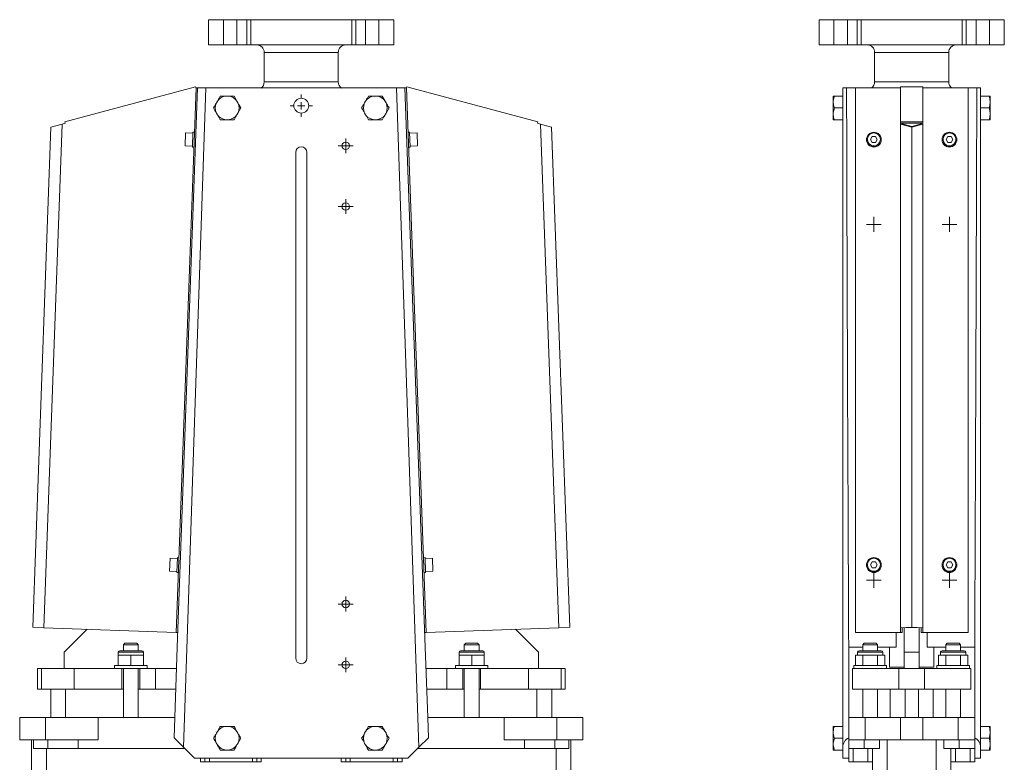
# Model space of a CAD drawing. Header units: millimetres. Extents: x -0.45 to 0.24, y -0.01 to 1.34.
# Tile 3 of 3: x -0.43 to 0.24, y 0.84 to 1.34. Entities that reach past the tile are written whole.
import ezdxf

# ---------------------------------------------------------------- set-up
doc = ezdxf.new("R2010")
doc.units = ezdxf.units.MM

# ---------------------------------------------------------------- blocks, each defined once
blk = doc.blocks.new('SW_CENTERMARKSYMBOL_1')
at = {"color": 0, "linetype": 'Continuous', "lineweight": 0}
for p, q in [((-0.0025, 0), (-0.005, 0)), ((0, 0), (-0.0025, 0)), ((0, 0.0025), (0, 0.005)), ((0, 0), (0, 0.0025)), ((0, 0), (0, -0.0025)), ((0, 0), (0.0025, 0)), ((0.0025, 0), (0.005, 0)), ((0, -0.0025), (0, -0.005))]:
    blk.add_line(p, q, dxfattribs=at)
blk = doc.blocks.new('SW_CENTERMARKSYMBOL_2')
at = {"color": 0, "linetype": 'Continuous', "lineweight": 0}
for p, q in [((0, 0.005), (0, 0.0075)), ((-0.005, 0), (-0.0075, 0)), ((0, 0), (-0.0025, 0)), ((0, 0), (0, 0.0025)), ((0, 0), (0, -0.0025)), ((0, 0), (0.0025, 0)), ((0.005, 0), (0.0075, 0)), ((0, -0.005), (0, -0.0075))]:
    blk.add_line(p, q, dxfattribs=at)
blk = doc.blocks.new('SW_CENTERMARKSYMBOL_3')
at = {"color": 0, "linetype": 'Continuous', "lineweight": 0}
for p, q in [((-0.0025, 0), (-0.005, 0)), ((0, 0), (-0.0025, 0)), ((0, 0.0025), (0, 0.005)), ((0, 0), (0, 0.0025)), ((0, 0), (0, -0.0025)), ((0, 0), (0.0025, 0)), ((0.0025, 0), (0.005, 0)), ((0, -0.0025), (0, -0.005))]:
    blk.add_line(p, q, dxfattribs=at)
blk = doc.blocks.new('SW_CENTERMARKSYMBOL_4')
at = {"color": 0, "linetype": 'Continuous', "lineweight": 0}
for p, q in [((-0.0025, 0), (-0.005, 0)), ((0, 0), (-0.0025, 0)), ((0, 0.0025), (0, 0.005)), ((0, 0), (0, 0.0025)), ((0, 0), (0, -0.0025)), ((0, 0), (0.0025, 0)), ((0.0025, 0), (0.005, 0)), ((0, -0.0025), (0, -0.005))]:
    blk.add_line(p, q, dxfattribs=at)
blk = doc.blocks.new('SW_CENTERMARKSYMBOL_5')
at = {"color": 0, "linetype": 'Continuous', "lineweight": 0}
for p, q in [((-0.0025, 0), (-0.005, 0)), ((0, 0), (-0.0025, 0)), ((0, 0.0025), (0, 0.005)), ((0, 0), (0, 0.0025)), ((0, 0), (0, -0.0025)), ((0, 0), (0.0025, 0)), ((0.0025, 0), (0.005, 0)), ((0, -0.0025), (0, -0.005))]:
    blk.add_line(p, q, dxfattribs=at)
blk = doc.blocks.new('SW_CENTERMARKSYMBOL_7')
at = {"color": 0, "linetype": 'Continuous', "lineweight": 0}
for p, q in [((-0.0025, 0), (-0.005, 0)), ((0, 0), (-0.0025, 0)), ((0, 0.0025), (0, 0.005)), ((0, 0), (0, 0.0025)), ((0, 0), (0, -0.0025)), ((0, 0), (0.0025, 0)), ((0.0025, 0), (0.005, 0)), ((0, -0.0025), (0, -0.005))]:
    blk.add_line(p, q, dxfattribs=at)
blk = doc.blocks.new('SW_CENTERMARKSYMBOL_8')
at = {"color": 0, "linetype": 'Continuous', "lineweight": 0}
for p, q in [((-0.0025, 0), (-0.005, 0)), ((0, 0), (-0.0025, 0)), ((0, 0.0025), (0, 0.005)), ((0, 0), (0, 0.0025)), ((0, 0), (0, -0.0025)), ((0, 0), (0.0025, 0)), ((0.0025, 0), (0.005, 0)), ((0, -0.0025), (0, -0.005))]:
    blk.add_line(p, q, dxfattribs=at)
blk = doc.blocks.new('SW_CENTERMARKSYMBOL_9')
at = {"color": 0, "linetype": 'Continuous', "lineweight": 0}
for p, q in [((-0.0025, 0), (-0.005, 0)), ((0, 0), (-0.0025, 0)), ((0, 0.0025), (0, 0.005)), ((0, 0), (0, 0.0025)), ((0, 0), (0, -0.0025)), ((0, 0), (0.0025, 0)), ((0.0025, 0), (0.005, 0)), ((0, -0.0025), (0, -0.005))]:
    blk.add_line(p, q, dxfattribs=at)
blk = doc.blocks.new('SW_CENTERMARKSYMBOL_10')
at = {"color": 0, "linetype": 'Continuous', "lineweight": 0}
for p, q in [((-0.0025, 0), (-0.005, 0)), ((0, 0), (-0.0025, 0)), ((0, 0.0025), (0, 0.005)), ((0, 0), (0, 0.0025)), ((0, 0), (0, -0.0025)), ((0, 0), (0.0025, 0)), ((0.0025, 0), (0.005, 0)), ((0, -0.0025), (0, -0.005))]:
    blk.add_line(p, q, dxfattribs=at)

msp = doc.modelspace()

# ---------------------------------------------------------------- linework, layer by layer
at = {"color": 7, "linetype": 'Continuous', "lineweight": 15}
for p, q in [((-0.29818, 1.33953), (-0.29818, 1.32253)), ((-0.29818, 1.33953), (-0.2881, 1.33953)), ((-0.2881, 1.33953), (-0.2881, 1.32253)), ((-0.2881, 1.33953), (-0.27909, 1.33953)), ((-0.27909, 1.33953), (-0.27909, 1.32253)), ((-0.27909, 1.33953), (-0.27244, 1.33953)), ((-0.27244, 1.33953), (-0.27244, 1.32253)), ((-0.27244, 1.33953), (-0.26971, 1.33953)), ((-0.26971, 1.33953), (-0.26971, 1.32253)), ((-0.26971, 1.33953), (-0.20165, 1.33953)), ((-0.20165, 1.33953), (-0.20165, 1.32253)), ((-0.20165, 1.33953), (-0.19892, 1.33953)), ((-0.19892, 1.32253), (-0.19892, 1.33953)), ((-0.19892, 1.33953), (-0.19226, 1.33953)), ((-0.19226, 1.33953), (-0.19226, 1.32253)), ((-0.19226, 1.33953), (-0.18325, 1.33953)), ((-0.18325, 1.33953), (-0.18325, 1.32253)), ((-0.18325, 1.33953), (-0.17318, 1.33953)), ((-0.17318, 1.32253), (-0.17318, 1.33953)), ((0.11374, 1.33953), (0.11374, 1.32253)), ((0.11374, 1.33953), (0.12381, 1.33953)), ((0.12381, 1.33953), (0.12381, 1.32253)), ((0.12381, 1.33953), (0.13282, 1.33953)), ((0.13282, 1.33953), (0.13282, 1.32253)), ((0.13282, 1.33953), (0.13947, 1.33953)), ((0.13947, 1.33953), (0.13947, 1.32253)), ((0.13947, 1.33953), (0.14221, 1.33953)), ((0.14221, 1.33953), (0.14221, 1.32253)), ((0.14221, 1.33953), (0.21026, 1.33953)), ((0.21026, 1.33953), (0.21026, 1.32253)), ((0.21026, 1.33953), (0.213, 1.33953)), ((0.213, 1.32253), (0.213, 1.33953)), ((0.213, 1.33953), (0.21965, 1.33953)), ((0.21965, 1.33953), (0.21965, 1.32253)), ((0.21965, 1.33953), (0.22866, 1.33953)), ((0.22866, 1.33953), (0.22866, 1.32253)), ((0.22866, 1.33953), (0.23874, 1.33953)), ((0.23874, 1.32253), (0.23874, 1.33953)), ((-0.29818, 1.32253), (-0.2881, 1.32253)), ((-0.2881, 1.32253), (-0.27909, 1.32253)), ((-0.27909, 1.32253), (-0.27244, 1.32253)), ((-0.27244, 1.32253), (-0.26971, 1.32253)), ((-0.26971, 1.32253), (-0.20165, 1.32253)), ((-0.20165, 1.32253), (-0.19892, 1.32253)), ((-0.19892, 1.32253), (-0.19226, 1.32253)), ((-0.19226, 1.32253), (-0.18325, 1.32253)), ((-0.18325, 1.32253), (-0.17318, 1.32253)), ((0.11374, 1.32253), (0.12381, 1.32253)), ((0.12381, 1.32253), (0.13282, 1.32253)), ((0.13282, 1.32253), (0.13947, 1.32253)), ((0.13947, 1.32253), (0.14221, 1.32253)), ((0.14221, 1.32253), (0.21026, 1.32253)), ((0.21026, 1.32253), (0.213, 1.32253)), ((0.213, 1.32253), (0.21965, 1.32253)), ((0.21965, 1.32253), (0.22866, 1.32253)), ((0.22866, 1.32253), (0.23874, 1.32253)), ((-0.26068, 1.31753), (-0.26068, 1.29753)), ((-0.21068, 1.29753), (-0.21068, 1.31753)), ((0.15124, 1.31753), (0.15124, 1.29753)), ((0.20124, 1.29753), (0.20124, 1.31753)), ((-0.30694, 1.29438), (-0.39531, 1.27063)), ((-0.32004, 0.92631), (-0.30668, 1.29357)), ((-0.3194, 0.91653), (-0.30568, 1.29353)), ((-0.30004, 1.29353), (-0.31504, 0.8489)), ((-0.30694, 1.29438), (-0.30668, 1.29342)), ((-0.30568, 1.29353), (-0.30668, 1.29357)), ((-0.30568, 1.29353), (-0.30004, 1.29353)), ((-0.30004, 1.29353), (-0.23568, 1.29353)), ((-0.23568, 1.29353), (-0.17131, 1.29353)), ((-0.15631, 0.8489), (-0.17131, 1.29353)), ((-0.17131, 1.29353), (-0.16568, 1.29353)), ((-0.16568, 1.29353), (-0.16468, 1.29357)), ((-0.16568, 1.29353), (-0.15196, 0.91653)), ((-0.15131, 0.92631), (-0.16468, 1.29357)), ((-0.16441, 1.29438), (-0.16467, 1.29342)), ((-0.16441, 1.29438), (-0.07605, 1.27063)), ((0.12974, 1.29353), (0.13228, 1.29353)), ((0.12974, 0.8489), (0.12974, 1.29353)), ((0.13824, 1.29353), (0.13228, 1.29353)), ((0.16874, 1.29357), (0.13824, 1.29357)), ((0.13824, 0.92631), (0.13824, 1.29357)), ((0.16874, 1.29438), (0.18374, 1.29438)), ((0.16874, 1.27063), (0.16874, 1.29438)), ((0.18374, 1.29438), (0.18374, 1.27063)), ((0.21424, 1.29357), (0.18374, 1.29357)), ((0.21424, 0.92631), (0.21424, 1.29357)), ((0.21424, 1.29353), (0.22019, 1.29353)), ((0.22019, 1.29353), (0.22274, 1.29353)), ((0.22274, 1.29353), (0.22274, 0.8489)), ((-0.29229, 1.28459), (-0.29293, 1.28348)), ((-0.28504, 1.28804), (-0.28632, 1.28804)), ((-0.27907, 1.28459), (-0.28106, 1.28804)), ((-0.27843, 1.28348), (-0.27907, 1.28459)), ((-0.19229, 1.28459), (-0.19293, 1.28348)), ((-0.18504, 1.28804), (-0.18632, 1.28804)), ((-0.17907, 1.28459), (-0.18106, 1.28804)), ((-0.17843, 1.28348), (-0.17907, 1.28459)), ((0.12334, 1.28459), (0.12334, 1.28804)), ((0.12334, 1.28459), (0.12334, 1.28348)), ((0.12334, 1.27659), (0.12334, 1.28348)), ((0.12404, 1.28804), (0.12974, 1.28804)), ((0.22844, 1.28804), (0.22274, 1.28804)), ((0.22914, 1.28804), (0.22914, 1.28459)), ((0.22914, 1.28459), (0.22914, 1.28348)), ((0.22914, 1.28348), (0.22914, 1.27659)), ((-0.29293, 1.27659), (-0.29229, 1.27548)), ((-0.27907, 1.27548), (-0.27843, 1.27659)), ((-0.27843, 1.27659), (-0.27644, 1.28003)), ((-0.19293, 1.27659), (-0.19229, 1.27548)), ((-0.17907, 1.27548), (-0.17843, 1.27659)), ((-0.17843, 1.27659), (-0.17644, 1.28003)), ((0.12404, 1.28003), (0.12334, 1.27659)), ((0.12334, 1.27659), (0.12334, 1.27548)), ((0.12404, 1.28003), (0.12974, 1.28003)), ((0.22844, 1.28003), (0.22274, 1.28003)), ((0.22914, 1.27659), (0.22914, 1.27548)), ((-0.4094, 0.92956), (-0.39704, 1.26913)), ((-0.40462, 1.26709), (-0.39704, 1.26913)), ((-0.39505, 1.26967), (-0.39704, 1.26913)), ((-0.39531, 1.27063), (-0.39505, 1.26967)), ((-0.28632, 1.27203), (-0.28504, 1.27203)), ((-0.18632, 1.27203), (-0.18504, 1.27203)), ((-0.07605, 1.27063), (-0.07631, 1.26967)), ((-0.07631, 1.26967), (-0.07432, 1.26913)), ((-0.06196, 0.92956), (-0.07432, 1.26913)), ((-0.07432, 1.26913), (-0.06674, 1.26709)), ((0.12334, 1.27203), (0.12334, 1.27548)), ((0.12404, 1.27203), (0.12974, 1.27203)), ((0.18374, 1.27063), (0.16874, 1.27063)), ((0.16874, 1.27063), (0.16874, 1.26967)), ((0.16874, 1.26967), (0.16974, 1.26967)), ((0.16874, 1.26967), (0.16874, 1.26913)), ((0.16874, 0.92956), (0.16874, 1.26913)), ((0.16874, 1.26913), (0.17624, 1.26709)), ((0.16974, 1.26924), (0.16974, 1.26967)), ((0.18274, 1.26967), (0.16974, 1.26967)), ((0.17624, 1.26748), (0.16974, 1.26924)), ((0.18274, 1.26924), (0.17624, 1.26748)), ((0.17624, 1.26709), (0.18374, 1.26913)), ((0.18374, 1.26967), (0.18274, 1.26967)), ((0.18274, 1.26967), (0.18274, 1.26924)), ((0.18374, 1.27063), (0.18374, 1.26967)), ((0.18374, 1.26967), (0.18374, 1.26913)), ((0.18374, 0.92956), (0.18374, 1.26913)), ((0.22844, 1.27203), (0.22274, 1.27203)), ((0.22914, 1.27548), (0.22914, 1.27203)), ((-0.41689, 0.92984), (-0.40462, 1.26709)), ((-0.31379, 1.26317), (-0.31411, 1.25445)), ((-0.30879, 1.26299), (-0.31379, 1.26317)), ((-0.30877, 1.26363), (-0.30913, 1.25363)), ((-0.30777, 1.26359), (-0.30877, 1.26363)), ((-0.16259, 1.26363), (-0.16359, 1.26359)), ((-0.16259, 1.26363), (-0.16223, 1.25363)), ((-0.15757, 1.26317), (-0.16257, 1.26299)), ((-0.15757, 1.26317), (-0.15725, 1.25445)), ((-0.05446, 0.92984), (-0.06674, 1.26709)), ((0.17603, 1.26753), (0.17644, 1.26753)), ((0.17624, 0.92984), (0.17624, 1.26709)), ((0.14574, 1.25863), (0.14574, 1.25859)), ((0.14638, 1.25881), (0.14638, 1.25863)), ((0.14845, 1.25881), (0.14959, 1.26079)), ((0.14959, 1.25683), (0.14845, 1.25881)), ((0.14848, 1.25875), (0.14959, 1.26068)), ((0.14959, 1.26079), (0.15188, 1.26079)), ((0.14959, 1.26068), (0.14959, 1.26079)), ((0.14959, 1.26068), (0.15188, 1.26068)), ((0.15188, 1.25683), (0.14959, 1.25683)), ((0.15188, 1.26079), (0.15303, 1.25881)), ((0.15188, 1.26068), (0.15188, 1.26079)), ((0.15188, 1.26068), (0.15299, 1.25875)), ((0.15303, 1.25881), (0.15188, 1.25683)), ((0.1551, 1.25863), (0.1551, 1.25881)), ((0.15574, 1.25859), (0.15574, 1.25863)), ((0.19674, 1.25863), (0.19674, 1.25859)), ((0.19738, 1.25881), (0.19738, 1.25863)), ((0.19945, 1.25881), (0.20059, 1.26079)), ((0.20059, 1.25683), (0.19945, 1.25881)), ((0.19948, 1.25875), (0.20059, 1.26068)), ((0.20059, 1.26079), (0.20288, 1.26079)), ((0.20059, 1.26068), (0.20059, 1.26079)), ((0.20059, 1.26068), (0.20288, 1.26068)), ((0.20288, 1.25683), (0.20059, 1.25683)), ((0.20288, 1.26079), (0.20403, 1.25881)), ((0.20288, 1.26068), (0.20288, 1.26079)), ((0.20288, 1.26068), (0.20399, 1.25875)), ((0.20403, 1.25881), (0.20288, 1.25683)), ((0.2061, 1.25863), (0.2061, 1.25881)), ((0.20674, 1.25859), (0.20674, 1.25863)), ((-0.31411, 1.25445), (-0.30911, 1.25427)), ((-0.30913, 1.25363), (-0.30813, 1.2536)), ((-0.23943, 0.90903), (-0.23943, 1.25003)), ((-0.23193, 1.25003), (-0.23193, 0.90903)), ((-0.16322, 1.2536), (-0.16223, 1.25363)), ((-0.16225, 1.25427), (-0.15725, 1.25445)), ((-0.31921, 0.97682), (-0.31957, 0.96682)), ((-0.31821, 0.97678), (-0.31921, 0.97682)), ((-0.15215, 0.97682), (-0.15315, 0.97678)), ((-0.15215, 0.97682), (-0.15179, 0.96682)), ((-0.32423, 0.97636), (-0.32454, 0.96764)), ((-0.31923, 0.97618), (-0.32423, 0.97636)), ((-0.14713, 0.97636), (-0.15213, 0.97618)), ((-0.14713, 0.97636), (-0.14681, 0.96764)), ((0.14574, 0.97182), (0.14574, 0.97178)), ((0.14638, 0.972), (0.14638, 0.97182)), ((0.14845, 0.972), (0.14959, 0.97398)), ((0.14959, 0.97002), (0.14845, 0.972)), ((0.14848, 0.97194), (0.14959, 0.97387)), ((0.14959, 0.97398), (0.15188, 0.97398)), ((0.14959, 0.97387), (0.14959, 0.97398)), ((0.14959, 0.97387), (0.15188, 0.97387)), ((0.15188, 0.97398), (0.15303, 0.972)), ((0.15188, 0.97387), (0.15188, 0.97398)), ((0.15188, 0.97387), (0.15299, 0.97194)), ((0.15303, 0.972), (0.15188, 0.97002)), ((0.1551, 0.97182), (0.1551, 0.972)), ((0.15574, 0.97178), (0.15574, 0.97182)), ((0.19674, 0.97182), (0.19674, 0.97178)), ((0.19738, 0.972), (0.19738, 0.97182)), ((0.19945, 0.972), (0.20059, 0.97398)), ((0.20059, 0.97002), (0.19945, 0.972)), ((0.19948, 0.97194), (0.20059, 0.97387)), ((0.20059, 0.97398), (0.20288, 0.97398)), ((0.20059, 0.97387), (0.20059, 0.97398)), ((0.20059, 0.97387), (0.20288, 0.97387)), ((0.20288, 0.97398), (0.20403, 0.972)), ((0.20288, 0.97387), (0.20288, 0.97398)), ((0.20288, 0.97387), (0.20399, 0.97194)), ((0.20403, 0.972), (0.20288, 0.97002)), ((0.2061, 0.97182), (0.2061, 0.972)), ((0.20674, 0.97178), (0.20674, 0.97182)), ((-0.32454, 0.96764), (-0.31955, 0.96746)), ((-0.31957, 0.96682), (-0.31857, 0.96679)), ((-0.15279, 0.96679), (-0.15179, 0.96682)), ((-0.15181, 0.96746), (-0.14681, 0.96764)), ((0.15188, 0.97002), (0.14959, 0.97002)), ((0.20288, 0.97002), (0.20059, 0.97002)), ((-0.4094, 0.92956), (-0.41689, 0.92984)), ((-0.32004, 0.92631), (-0.4094, 0.92956)), ((-0.38021, 0.9285), (-0.39568, 0.91303)), ((-0.31904, 0.92628), (-0.32004, 0.92631)), ((-0.15231, 0.92628), (-0.15131, 0.92631)), ((-0.15131, 0.92631), (-0.06196, 0.92956)), ((-0.07568, 0.91303), (-0.09115, 0.9285)), ((-0.06196, 0.92956), (-0.05446, 0.92984)), ((0.13824, 0.92631), (0.13824, 0.92628)), ((0.16874, 0.92631), (0.13824, 0.92631)), ((0.13824, 0.92628), (0.16574, 0.92628)), ((0.16574, 0.92628), (0.16974, 0.92628)), ((0.16574, 0.91653), (0.16574, 0.92628)), ((0.17624, 0.92984), (0.16874, 0.92956)), ((0.16874, 0.92956), (0.16874, 0.92631)), ((0.16974, 0.92955), (0.17624, 0.92979)), ((0.16974, 0.92628), (0.16974, 0.92955)), ((0.17124, 0.91303), (0.17124, 0.9296)), ((0.18374, 0.92956), (0.17624, 0.92984)), ((0.17624, 0.92979), (0.18274, 0.92955)), ((0.18124, 0.9296), (0.18124, 0.91303)), ((0.18274, 0.92955), (0.18274, 0.92628)), ((0.18274, 0.92628), (0.18674, 0.92628)), ((0.18374, 0.92631), (0.18374, 0.92956)), ((0.21424, 0.92631), (0.18374, 0.92631)), ((0.18674, 0.92628), (0.21424, 0.92628)), ((0.18674, 0.91653), (0.18674, 0.92628)), ((0.21424, 0.92628), (0.21424, 0.92631)), ((-0.35468, 0.91903), (-0.35568, 0.91803)), ((-0.35568, 0.91803), (-0.35568, 0.91403)), ((-0.35068, 0.91803), (-0.35568, 0.91803)), ((-0.35468, 0.91903), (-0.35068, 0.91903)), ((-0.35068, 0.91903), (-0.34668, 0.91903)), ((-0.34568, 0.91803), (-0.35068, 0.91803)), ((-0.34568, 0.91803), (-0.34668, 0.91903)), ((-0.34568, 0.91403), (-0.34568, 0.91803)), ((-0.12468, 0.91903), (-0.12568, 0.91803)), ((-0.12568, 0.91803), (-0.12568, 0.91403)), ((-0.12068, 0.91803), (-0.12568, 0.91803)), ((-0.12468, 0.91903), (-0.12068, 0.91903)), ((-0.12068, 0.91903), (-0.11668, 0.91903)), ((-0.11568, 0.91803), (-0.12068, 0.91803)), ((-0.11568, 0.91803), (-0.11668, 0.91903)), ((-0.11568, 0.91403), (-0.11568, 0.91803)), ((0.14424, 0.91903), (0.14324, 0.91803)), ((0.14324, 0.91803), (0.14324, 0.91403)), ((0.15324, 0.91803), (0.14324, 0.91803)), ((0.14424, 0.91903), (0.15224, 0.91903)), ((0.15324, 0.91803), (0.15224, 0.91903)), ((0.15324, 0.91403), (0.15324, 0.91803)), ((0.20024, 0.91903), (0.19924, 0.91803)), ((0.19924, 0.91803), (0.19924, 0.91403)), ((0.20924, 0.91803), (0.19924, 0.91803)), ((0.20024, 0.91903), (0.20824, 0.91903)), ((0.20924, 0.91803), (0.20824, 0.91903)), ((0.20924, 0.91403), (0.20924, 0.91803)), ((-0.39568, 0.90203), (-0.39568, 0.91303)), ((-0.35918, 0.91303), (-0.35918, 0.91103)), ((-0.35918, 0.91103), (-0.35918, 0.90403)), ((-0.35918, 0.91103), (-0.35493, 0.91103)), ((-0.35818, 0.91403), (-0.35068, 0.91403)), ((-0.35493, 0.91103), (-0.35068, 0.91103)), ((-0.35068, 0.91403), (-0.34318, 0.91403)), ((-0.35068, 0.91103), (-0.35068, 0.90403)), ((-0.35068, 0.91103), (-0.34643, 0.91103)), ((-0.34643, 0.91103), (-0.34218, 0.91103)), ((-0.34218, 0.91103), (-0.34218, 0.91303)), ((-0.34218, 0.91103), (-0.34218, 0.90403)), ((-0.3194, 0.91653), (-0.321, 0.86903)), ((-0.15196, 0.91653), (-0.15036, 0.86903)), ((-0.12918, 0.91303), (-0.12918, 0.91103)), ((-0.12918, 0.91103), (-0.12918, 0.90403)), ((-0.12493, 0.91103), (-0.12918, 0.91103)), ((-0.12818, 0.91403), (-0.12068, 0.91403)), ((-0.12068, 0.91103), (-0.12493, 0.91103)), ((-0.12068, 0.91403), (-0.11318, 0.91403)), ((-0.12068, 0.91103), (-0.12068, 0.90403)), ((-0.11643, 0.91103), (-0.12068, 0.91103)), ((-0.11218, 0.91103), (-0.11643, 0.91103)), ((-0.11218, 0.91103), (-0.11218, 0.91303)), ((-0.11218, 0.91103), (-0.11218, 0.90403)), ((-0.07568, 0.90203), (-0.07568, 0.91303)), ((0.13374, 0.91653), (0.13374, 0.86903)), ((0.14324, 0.91653), (0.13374, 0.91653)), ((0.13842, 0.91103), (0.13842, 0.90403)), ((0.14087, 0.91103), (0.13842, 0.91103)), ((0.13974, 0.91303), (0.13974, 0.91103)), ((0.14074, 0.91403), (0.15574, 0.91403)), ((0.14333, 0.91103), (0.14087, 0.91103)), ((0.14333, 0.91103), (0.14333, 0.90403)), ((0.14824, 0.91103), (0.14333, 0.91103)), ((0.15314, 0.91103), (0.14824, 0.91103)), ((0.15314, 0.91103), (0.15314, 0.90403)), ((0.1556, 0.91103), (0.15314, 0.91103)), ((0.16574, 0.91653), (0.15324, 0.91653)), ((0.15805, 0.91103), (0.1556, 0.91103)), ((0.15674, 0.91103), (0.15674, 0.91303)), ((0.15805, 0.91103), (0.15805, 0.90403)), ((0.16124, 0.91653), (0.16124, 0.90303)), ((0.18124, 0.91303), (0.17124, 0.91303)), ((0.17124, 0.90203), (0.17124, 0.91303)), ((0.18124, 0.90203), (0.18124, 0.91303)), ((0.18674, 0.91653), (0.19924, 0.91653)), ((0.19124, 0.90303), (0.19124, 0.91653)), ((0.19442, 0.91103), (0.19442, 0.90403)), ((0.19442, 0.91103), (0.19687, 0.91103)), ((0.19574, 0.91303), (0.19574, 0.91103)), ((0.19674, 0.91403), (0.21174, 0.91403)), ((0.19687, 0.91103), (0.19933, 0.91103)), ((0.19933, 0.91103), (0.19933, 0.90403)), ((0.19933, 0.91103), (0.20424, 0.91103)), ((0.20424, 0.91103), (0.20914, 0.91103)), ((0.20914, 0.91103), (0.20914, 0.90403)), ((0.20914, 0.91103), (0.2116, 0.91103)), ((0.20924, 0.91653), (0.21874, 0.91653)), ((0.2116, 0.91103), (0.21405, 0.91103)), ((0.21274, 0.91103), (0.21274, 0.91303)), ((0.21405, 0.91103), (0.21405, 0.90403)), ((0.21874, 0.91653), (0.21874, 0.86903)), ((-0.36168, 0.90403), (-0.36168, 0.90203)), ((-0.36168, 0.90403), (-0.33968, 0.90403)), ((-0.33968, 0.90203), (-0.33968, 0.90403)), ((-0.13168, 0.90403), (-0.13168, 0.90203)), ((-0.10968, 0.90403), (-0.13168, 0.90403)), ((-0.10968, 0.90203), (-0.10968, 0.90403)), ((0.13724, 0.90403), (0.13724, 0.90203)), ((0.15924, 0.90403), (0.13724, 0.90403)), ((0.15924, 0.90203), (0.15924, 0.90403)), ((0.19324, 0.90403), (0.19324, 0.90203)), ((0.19324, 0.90403), (0.21524, 0.90403)), ((0.21524, 0.90203), (0.21524, 0.90403)), ((-0.41368, 0.90203), (-0.41368, 0.88803)), ((-0.41368, 0.90203), (-0.41097, 0.90203)), ((-0.41097, 0.90203), (-0.41097, 0.88803)), ((-0.41097, 0.90203), (-0.38898, 0.90203)), ((-0.38898, 0.90203), (-0.38898, 0.88803)), ((-0.38898, 0.90203), (-0.35668, 0.90203)), ((-0.35668, 0.90203), (-0.35668, 0.88803)), ((-0.35668, 0.90203), (-0.34468, 0.90203)), ((-0.35568, 0.90203), (-0.35568, 0.86903)), ((-0.34568, 0.86903), (-0.34568, 0.90203)), ((-0.34468, 0.90203), (-0.34468, 0.88803)), ((-0.34468, 0.90203), (-0.33399, 0.90203)), ((-0.33399, 0.90203), (-0.33399, 0.88803)), ((-0.33399, 0.90203), (-0.31989, 0.90203)), ((-0.15147, 0.90203), (-0.13737, 0.90203)), ((-0.13737, 0.90203), (-0.13737, 0.88803)), ((-0.13737, 0.90203), (-0.12668, 0.90203)), ((-0.12668, 0.90203), (-0.12668, 0.88803)), ((-0.11468, 0.90203), (-0.12668, 0.90203)), ((-0.12568, 0.90203), (-0.12568, 0.86903)), ((-0.11568, 0.86903), (-0.11568, 0.90203)), ((-0.11468, 0.90203), (-0.11468, 0.88803)), ((-0.11468, 0.90203), (-0.08238, 0.90203)), ((-0.08238, 0.90203), (-0.08238, 0.88803)), ((-0.08238, 0.90203), (-0.06039, 0.90203)), ((-0.06039, 0.90203), (-0.06039, 0.88803)), ((-0.06039, 0.90203), (-0.05768, 0.90203)), ((-0.05768, 0.88803), (-0.05768, 0.90203)), ((0.13624, 0.90203), (0.13624, 0.88803)), ((0.13624, 0.90203), (0.16763, 0.90203)), ((0.16124, 0.90303), (0.17124, 0.90303)), ((0.16763, 0.90203), (0.16763, 0.88803)), ((0.16763, 0.90203), (0.18484, 0.90203)), ((0.18124, 0.90303), (0.19124, 0.90303)), ((0.18484, 0.90203), (0.18484, 0.88803)), ((0.18484, 0.90203), (0.21624, 0.90203)), ((0.21624, 0.90203), (0.21624, 0.88803)), ((-0.41368, 0.88803), (-0.41097, 0.88803)), ((-0.41097, 0.88803), (-0.38898, 0.88803)), ((-0.40468, 0.88803), (-0.40468, 0.86903)), ((-0.39468, 0.88803), (-0.39468, 0.86903)), ((-0.38898, 0.88803), (-0.35668, 0.88803)), ((-0.35668, 0.88803), (-0.35568, 0.88803)), ((-0.34568, 0.88803), (-0.34468, 0.88803)), ((-0.34468, 0.88803), (-0.33399, 0.88803)), ((-0.33399, 0.88803), (-0.32036, 0.88803)), ((-0.151, 0.88803), (-0.13737, 0.88803)), ((-0.13737, 0.88803), (-0.12668, 0.88803)), ((-0.12668, 0.88803), (-0.12568, 0.88803)), ((-0.11568, 0.88803), (-0.11468, 0.88803)), ((-0.11468, 0.88803), (-0.08238, 0.88803)), ((-0.08238, 0.88803), (-0.06039, 0.88803)), ((-0.07668, 0.88803), (-0.07668, 0.86903)), ((-0.06668, 0.88803), (-0.06668, 0.86903)), ((-0.06039, 0.88803), (-0.05768, 0.88803)), ((0.13624, 0.88803), (0.16763, 0.88803)), ((0.14324, 0.88803), (0.14324, 0.86903)), ((0.15324, 0.86903), (0.15324, 0.88803)), ((0.16174, 0.88803), (0.16174, 0.86903)), ((0.16763, 0.88803), (0.18484, 0.88803)), ((0.17174, 0.88803), (0.17174, 0.86903)), ((0.18074, 0.88803), (0.18074, 0.86903)), ((0.18484, 0.88803), (0.21624, 0.88803)), ((0.19074, 0.88803), (0.19074, 0.86903)), ((0.19924, 0.88803), (0.19924, 0.86903)), ((0.20924, 0.86903), (0.20924, 0.88803)), ((-0.42568, 0.85403), (-0.42568, 0.86903)), ((-0.42568, 0.86903), (-0.4082, 0.86903)), ((-0.4082, 0.85403), (-0.4082, 0.86903)), ((-0.4082, 0.86903), (-0.37268, 0.86903)), ((-0.37268, 0.85403), (-0.37268, 0.86903)), ((-0.37268, 0.86903), (-0.321, 0.86903)), ((-0.321, 0.86903), (-0.32146, 0.85532)), ((-0.15036, 0.86903), (-0.14989, 0.85532)), ((-0.15036, 0.86903), (-0.09868, 0.86903)), ((-0.09868, 0.85403), (-0.09868, 0.86903)), ((-0.09868, 0.86903), (-0.06316, 0.86903)), ((-0.06316, 0.85403), (-0.06316, 0.86903)), ((-0.06316, 0.86903), (-0.04568, 0.86903)), ((-0.04568, 0.85403), (-0.04568, 0.86903)), ((0.13374, 0.85403), (0.13374, 0.86903)), ((0.13374, 0.86903), (0.14493, 0.86903)), ((0.14493, 0.85403), (0.14493, 0.86903)), ((0.14493, 0.86903), (0.16878, 0.86903)), ((0.16878, 0.85403), (0.16878, 0.86903)), ((0.16878, 0.86903), (0.18369, 0.86903)), ((0.18369, 0.85403), (0.18369, 0.86903)), ((0.18369, 0.86903), (0.20754, 0.86903)), ((0.20754, 0.85403), (0.20754, 0.86903)), ((0.20754, 0.86903), (0.21874, 0.86903)), ((0.21874, 0.85403), (0.21874, 0.86903)), ((-0.29229, 0.85959), (-0.29293, 0.85848)), ((-0.28504, 0.86304), (-0.28632, 0.86304)), ((-0.27843, 0.85848), (-0.27907, 0.85959)), ((-0.19229, 0.85959), (-0.19293, 0.85848)), ((-0.18504, 0.86304), (-0.18632, 0.86304)), ((-0.17843, 0.85848), (-0.17907, 0.85959)), ((0.12334, 0.86304), (0.12404, 0.86304)), ((0.12334, 0.85959), (0.12334, 0.86304)), ((0.12334, 0.85959), (0.12334, 0.85848)), ((0.12334, 0.85159), (0.12334, 0.85848)), ((0.12404, 0.86304), (0.12974, 0.86304)), ((0.22844, 0.86304), (0.22274, 0.86304)), ((0.22914, 0.86304), (0.22914, 0.85959)), ((0.22914, 0.85959), (0.22914, 0.85848)), ((0.22914, 0.85848), (0.22914, 0.85159)), ((-0.42568, 0.85403), (-0.4082, 0.85403)), ((-0.41768, 0.81903), (-0.41768, 0.85403)), ((-0.41627, 0.84803), (-0.41627, 0.85403)), ((-0.4082, 0.85403), (-0.40804, 0.85403)), ((-0.40676, 0.85403), (-0.40804, 0.85403)), ((-0.40676, 0.84803), (-0.40676, 0.85403)), ((-0.38628, 0.85403), (-0.40676, 0.85403)), ((-0.37268, 0.85403), (-0.38628, 0.85403)), ((-0.38628, 0.84803), (-0.38628, 0.85403)), ((-0.31504, 0.8489), (-0.32146, 0.85532)), ((-0.29293, 0.85159), (-0.29229, 0.85048)), ((-0.27907, 0.85048), (-0.27843, 0.85159)), ((-0.27843, 0.85159), (-0.27644, 0.85503)), ((-0.19293, 0.85159), (-0.19229, 0.85048)), ((-0.17907, 0.85048), (-0.17843, 0.85159)), ((-0.17843, 0.85159), (-0.17644, 0.85503)), ((-0.14989, 0.85532), (-0.15631, 0.8489)), ((-0.08508, 0.85403), (-0.09868, 0.85403)), ((-0.08508, 0.84803), (-0.08508, 0.85403)), ((-0.0646, 0.85403), (-0.08508, 0.85403)), ((-0.0646, 0.84803), (-0.0646, 0.85403)), ((-0.06332, 0.85403), (-0.0646, 0.85403)), ((-0.06332, 0.85403), (-0.06316, 0.85403)), ((-0.06316, 0.85403), (-0.04568, 0.85403)), ((-0.05509, 0.85403), (-0.05509, 0.84803)), ((-0.05368, 0.81903), (-0.05368, 0.85403)), ((0.12404, 0.85503), (0.12334, 0.85159)), ((0.12334, 0.85159), (0.12334, 0.85048)), ((0.12334, 0.85048), (0.12404, 0.84703)), ((0.12334, 0.84703), (0.12334, 0.85048)), ((0.12404, 0.85503), (0.12974, 0.85503)), ((0.13374, 0.84803), (0.13374, 0.85403)), ((0.14417, 0.85403), (0.13374, 0.85403)), ((0.14417, 0.84803), (0.14417, 0.85403)), ((0.14489, 0.85403), (0.14417, 0.85403)), ((0.14489, 0.85403), (0.14493, 0.85403)), ((0.14493, 0.85403), (0.16878, 0.85403)), ((0.15462, 0.85403), (0.15462, 0.84803)), ((0.15974, 0.81903), (0.15974, 0.85403)), ((0.16878, 0.85403), (0.18369, 0.85403)), ((0.18369, 0.85403), (0.20754, 0.85403)), ((0.19274, 0.81903), (0.19274, 0.85403)), ((0.19785, 0.84803), (0.19785, 0.85403)), ((0.20754, 0.85403), (0.20759, 0.85403)), ((0.2083, 0.85403), (0.20759, 0.85403)), ((0.2083, 0.84803), (0.2083, 0.85403)), ((0.21874, 0.85403), (0.2083, 0.85403)), ((0.21874, 0.84803), (0.21874, 0.85403)), ((0.22844, 0.85503), (0.22274, 0.85503)), ((0.22914, 0.85159), (0.22914, 0.85048)), ((0.22914, 0.85048), (0.22914, 0.84703)), ((-0.40676, 0.84803), (-0.41627, 0.84803)), ((-0.40768, 0.81903), (-0.40768, 0.84803)), ((-0.38628, 0.84803), (-0.40676, 0.84803)), ((-0.31418, 0.84803), (-0.38628, 0.84803)), ((-0.30768, 0.84153), (-0.31504, 0.8489)), ((-0.28632, 0.84703), (-0.28504, 0.84703)), ((-0.18632, 0.84703), (-0.18504, 0.84703)), ((-0.15631, 0.8489), (-0.16368, 0.84153)), ((-0.08508, 0.84803), (-0.15718, 0.84803)), ((-0.0646, 0.84803), (-0.08508, 0.84803)), ((-0.05509, 0.84803), (-0.0646, 0.84803)), ((-0.06368, 0.81903), (-0.06368, 0.84803)), ((0.12404, 0.84703), (0.12974, 0.84703)), ((0.12974, 0.84153), (0.12974, 0.8489)), ((0.14417, 0.84803), (0.13374, 0.84803)), ((0.13374, 0.84153), (0.13374, 0.84803)), ((0.13674, 0.83903), (0.13674, 0.84803)), ((0.15462, 0.84803), (0.14417, 0.84803)), ((0.14674, 0.83903), (0.14674, 0.84803)), ((0.14974, 0.81903), (0.14974, 0.84803)), ((0.2083, 0.84803), (0.19785, 0.84803)), ((0.20274, 0.81903), (0.20274, 0.84803)), ((0.20574, 0.83903), (0.20574, 0.84803)), ((0.21874, 0.84803), (0.2083, 0.84803)), ((0.21574, 0.83903), (0.21574, 0.84803)), ((0.21874, 0.84153), (0.21874, 0.84803)), ((0.22274, 0.84153), (0.22274, 0.8489)), ((0.22844, 0.84703), (0.22274, 0.84703)), ((-0.30768, 0.84153), (-0.16368, 0.84153)), ((-0.30068, 0.83903), (-0.30368, 0.83903)), ((-0.30068, 0.83903), (-0.30068, 0.84153)), ((-0.29768, 0.83903), (-0.30068, 0.83903)), ((-0.29768, 0.83903), (-0.29768, 0.84153)), ((-0.26868, 0.83903), (-0.29768, 0.83903)), ((-0.26868, 0.83903), (-0.26868, 0.84153)), ((-0.26568, 0.83903), (-0.26868, 0.83903)), ((-0.26568, 0.83903), (-0.26568, 0.84153)), ((-0.26268, 0.83903), (-0.26568, 0.83903)), ((-0.20568, 0.83903), (-0.20868, 0.83903)), ((-0.20568, 0.83903), (-0.20568, 0.84153)), ((-0.20268, 0.83903), (-0.20568, 0.83903)), ((-0.20268, 0.83903), (-0.20268, 0.84153)), ((-0.17368, 0.83903), (-0.20268, 0.83903)), ((-0.17368, 0.83903), (-0.17368, 0.84153)), ((-0.17068, 0.83903), (-0.17368, 0.83903)), ((-0.17068, 0.83903), (-0.17068, 0.84153)), ((-0.16768, 0.83903), (-0.17068, 0.83903)), ((0.13374, 0.84153), (0.12974, 0.84153)), ((0.13374, 0.83903), (0.13374, 0.84153)), ((0.13674, 0.83903), (0.13374, 0.83903)), ((0.14674, 0.83903), (0.13674, 0.83903)), ((0.14974, 0.83903), (0.14674, 0.83903)), ((0.20574, 0.83903), (0.20274, 0.83903)), ((0.21574, 0.83903), (0.20574, 0.83903)), ((0.21874, 0.83903), (0.21574, 0.83903)), ((0.21874, 0.84153), (0.22274, 0.84153)), ((0.21874, 0.83903), (0.21874, 0.84153))]:
    msp.add_line(p, q, dxfattribs=at)
at = {"color": 8, "linetype": 'Continuous', "lineweight": 15}
for p, q in [((-0.23568, 1.31753), (-0.26068, 1.31753)), ((-0.21068, 1.31753), (-0.23568, 1.31753)), ((0.20124, 1.31753), (0.15124, 1.31753)), ((-0.26068, 1.29753), (-0.21068, 1.29753)), ((0.15124, 1.29753), (0.20124, 1.29753)), ((-0.35068, 0.91303), (-0.35918, 0.91303)), ((-0.34218, 0.91303), (-0.35068, 0.91303)), ((-0.12068, 0.91303), (-0.12918, 0.91303)), ((-0.11218, 0.91303), (-0.12068, 0.91303)), ((0.15674, 0.91303), (0.13974, 0.91303)), ((0.21274, 0.91303), (0.19574, 0.91303)), ((-0.30368, 0.83903), (-0.30368, 0.84153)), ((-0.26268, 0.83903), (-0.26268, 0.84153)), ((-0.20868, 0.83903), (-0.20868, 0.84153)), ((-0.16768, 0.83903), (-0.16768, 0.84153))]:
    msp.add_line(p, q, dxfattribs=at)
at = {"color": 7, "linetype": 'Continuous', "lineweight": 15}
for centre, radius in [((-0.23568, 1.28153), 0.005), ((0.15073, 1.25863), 0.005), ((0.15073, 1.25881), 0.00436), ((0.20173, 1.25863), 0.005), ((0.20173, 1.25881), 0.00436), ((-0.20568, 1.25453), 0.0025), ((-0.20568, 1.21353), 0.0025), ((0.15073, 0.97182), 0.005), ((0.20173, 0.97182), 0.005), ((0.15073, 0.972), 0.00436), ((0.20173, 0.972), 0.00436), ((-0.20568, 0.94553), 0.0025), ((-0.20568, 0.90453), 0.0025)]:
    msp.add_circle(centre, radius, dxfattribs=at)
for centre, radius, start, end in [((-0.26568, 1.31753), 0.005, 0, 90), ((-0.20568, 1.31753), 0.005, 90, 180), ((0.14624, 1.31753), 0.005, 0, 90), ((0.20624, 1.31753), 0.005, 90, 180), ((-0.26568, 1.29753), 0.005, 305.50883, 0), ((-0.20568, 1.29753), 0.005, 180, 234.72113), ((0.14624, 1.29753), 0.005, 307.55898, 0), ((0.20624, 1.29753), 0.005, 180, 232.44102), ((-0.28568, 1.28003), 0.00803, 154.56713, 205.43287), ((-0.28568, 1.28003), 0.00803, 94.56713, 145.43287), ((-0.28568, 1.28003), 0.00803, 34.56713, 85.43287), ((-0.28568, 1.28003), 0.00803, 334.56713, 25.43287), ((-0.18568, 1.28003), 0.00803, 154.56713, 205.43287), ((-0.18568, 1.28003), 0.00803, 94.56713, 145.43287), ((-0.18568, 1.28003), 0.00803, 34.56713, 85.43287), ((-0.18568, 1.28003), 0.00803, 334.56713, 25.43287), ((-0.28568, 1.28003), 0.00803, 214.56713, 265.43287), ((-0.28568, 1.28003), 0.00803, 274.56713, 325.43287), ((-0.18568, 1.28003), 0.00803, 214.56713, 265.43287), ((-0.18568, 1.28003), 0.00803, 274.56713, 325.43287), ((0.15074, 1.2586), 0.005, 180.02725, 359.97275), ((0.15073, 1.25863), 0.00436, 180.01744, 270.02068), ((0.15074, 1.25863), 0.00436, 269.97939, 359.98249), ((0.20174, 1.2586), 0.005, 180.02725, 359.97275), ((0.20173, 1.25863), 0.00436, 180.01751, 270.02061), ((0.20174, 1.25863), 0.00436, 269.97932, 359.98256), ((-0.23568, 1.25003), 0.00375, 0, 180), ((0.15074, 0.97179), 0.005, 180.02702, 359.97298), ((0.15073, 0.97182), 0.00436, 180.01723, 270.02089), ((0.15074, 0.97182), 0.00436, 269.97918, 359.9827), ((0.20174, 0.97179), 0.005, 180.02702, 359.97298), ((0.20173, 0.97182), 0.00436, 180.0173, 270.02082), ((0.20174, 0.97182), 0.00436, 269.97911, 359.98277), ((-0.35818, 0.91303), 0.001, 90, 180), ((-0.34318, 0.91303), 0.001, 0, 90), ((-0.12818, 0.91303), 0.001, 90, 180), ((-0.11318, 0.91303), 0.001, 0, 90), ((0.14074, 0.91303), 0.001, 90, 180), ((0.15574, 0.91303), 0.001, 0, 90), ((0.19674, 0.91303), 0.001, 90, 180), ((0.21174, 0.91303), 0.001, 0, 90), ((-0.23568, 0.90903), 0.00375, 180, 0), ((-0.28568, 0.85503), 0.00803, 154.56713, 205.43287), ((-0.28568, 0.85503), 0.00803, 94.56713, 145.43287), ((-0.28568, 0.85503), 0.00803, 34.56713, 85.43287), ((-0.28568, 0.85503), 0.00803, 334.56713, 25.43287), ((-0.18568, 0.85503), 0.00803, 154.56713, 205.43287), ((-0.18568, 0.85503), 0.00803, 94.56713, 145.43287), ((-0.18568, 0.85503), 0.00803, 34.56713, 85.43287), ((-0.18568, 0.85503), 0.00803, 334.56713, 25.43287), ((-0.28568, 0.85503), 0.00803, 214.56713, 265.43287), ((-0.28568, 0.85503), 0.00803, 274.56713, 325.43287), ((-0.18568, 0.85503), 0.00803, 214.56713, 265.43287), ((-0.18568, 0.85503), 0.00803, 274.56713, 325.43287)]:
    msp.add_arc(centre, radius, start, end, dxfattribs=at)
for centre, major_axis, ratio, start_param, end_param in [((0.13724, 3.41237), (0, 2.82196), 0.002658, 2.420126, 2.656075), ((0.21524, 3.41237), (0, 2.82196), 0.002658, 3.627111, 3.863059), ((0.13724, 0.8489), (0.0075, 0), 0.967918, 2.056314, 3.141593), ((0.21524, 0.8489), (0.0075, 0), 0.967918, 0, 1.085278)]:
    msp.add_ellipse(centre, major_axis=major_axis, ratio=ratio, start_param=start_param, end_param=end_param, dxfattribs=at)
for points, knots in [([(-0.29293, 1.28348), (-0.2933, 1.28285), (-0.29397, 1.28168), (-0.29462, 1.28055), (-0.29492, 1.28003)], [0, 0, 0, 0, 0.5441729, 1, 1, 1, 1]), ([(-0.2903, 1.28804), (-0.29063, 1.28746), (-0.29128, 1.28633), (-0.29196, 1.28516), (-0.29229, 1.28459)], [0, 0, 0, 0, 0.508428, 1, 1, 1, 1]), ([(-0.2903, 1.28804), (-0.28965, 1.28804), (-0.289, 1.28804), (-0.28767, 1.28804), (-0.28699, 1.28804), (-0.28632, 1.28804)], [0, 0, 0, 0, 0.5, 0.5, 1, 1, 1, 1]), ([(-0.28504, 1.28804), (-0.28437, 1.28804), (-0.2837, 1.28804), (-0.28237, 1.28804), (-0.28171, 1.28804), (-0.28106, 1.28804)], [0, 0, 0, 0, 0.5, 0.5, 1, 1, 1, 1]), ([(-0.27644, 1.28003), (-0.27693, 1.28089), (-0.27759, 1.28203), (-0.27826, 1.2832), (-0.27843, 1.28348)], [0, 0, 0, 0, 0.755224, 1, 1, 1, 1]), ([(-0.19293, 1.28348), (-0.1933, 1.28285), (-0.19397, 1.28168), (-0.19462, 1.28055), (-0.19492, 1.28003)], [0, 0, 0, 0, 0.544173, 1, 1, 1, 1]), ([(-0.1903, 1.28804), (-0.19063, 1.28746), (-0.19128, 1.28633), (-0.19196, 1.28516), (-0.19229, 1.28459)], [0, 0, 0, 0, 0.508428, 1, 1, 1, 1]), ([(-0.1903, 1.28804), (-0.18965, 1.28804), (-0.189, 1.28804), (-0.18767, 1.28804), (-0.18699, 1.28804), (-0.18632, 1.28804)], [0, 0, 0, 0, 0.5, 0.5, 1, 1, 1, 1]), ([(-0.18504, 1.28804), (-0.18437, 1.28804), (-0.1837, 1.28804), (-0.18237, 1.28804), (-0.18171, 1.28804), (-0.18106, 1.28804)], [0, 0, 0, 0, 0.5, 0.5, 1, 1, 1, 1]), ([(-0.17644, 1.28003), (-0.17693, 1.28089), (-0.17759, 1.28203), (-0.17826, 1.2832), (-0.17843, 1.28348)], [0, 0, 0, 0, 0.755224, 1, 1, 1, 1]), ([(0.12404, 1.28804), (0.12377, 1.28713), (0.12344, 1.28599), (0.12335, 1.28482), (0.12334, 1.28459)], [0, 0, 0, 0, 0.798028, 1, 1, 1, 1]), ([(0.12334, 1.28348), (0.12342, 1.28273), (0.12355, 1.28157), (0.12391, 1.28044), (0.12404, 1.28003)], [0, 0, 0, 0, 0.641037, 1, 1, 1, 1]), ([(0.22844, 1.28804), (0.22861, 1.28746), (0.22896, 1.28633), (0.22908, 1.28516), (0.22914, 1.28459)], [0, 0, 0, 0, 0.508428, 1, 1, 1, 1]), ([(0.22844, 1.28804), (0.22862, 1.28804), (0.22878, 1.28804), (0.22902, 1.28804), (0.2291, 1.28804), (0.22914, 1.28804)], [0, 0, 0, 0, 0.5, 0.5, 1, 1, 1, 1]), ([(0.22914, 1.28348), (0.22907, 1.28285), (0.22895, 1.28168), (0.2286, 1.28055), (0.22844, 1.28003)], [0, 0, 0, 0, 0.5441729, 1, 1, 1, 1]), ([(-0.29492, 1.28003), (-0.29429, 1.27894), (-0.29363, 1.2778), (-0.29296, 1.27664), (-0.29293, 1.27659)], [0, 0, 0, 0, 0.955495, 1, 1, 1, 1]), ([(-0.19492, 1.28003), (-0.19429, 1.27894), (-0.19363, 1.2778), (-0.19296, 1.27664), (-0.19293, 1.27659)], [0, 0, 0, 0, 0.955495, 1, 1, 1, 1]), ([(0.22844, 1.28003), (0.22874, 1.27894), (0.22907, 1.2778), (0.22913, 1.27664), (0.22914, 1.27659)], [0, 0, 0, 0, 0.955495, 1, 1, 1, 1]), ([(-0.29229, 1.27548), (-0.29195, 1.27489), (-0.29161, 1.2743), (-0.29095, 1.27316), (-0.29062, 1.27259), (-0.2903, 1.27203)], [0, 0, 0, 0, 0.5, 0.5, 1, 1, 1, 1]), ([(-0.2903, 1.27203), (-0.28965, 1.27203), (-0.289, 1.27203), (-0.28767, 1.27203), (-0.28699, 1.27203), (-0.28632, 1.27203)], [0, 0, 0, 0, 0.5, 0.5, 1, 1, 1, 1]), ([(-0.28504, 1.27203), (-0.28437, 1.27203), (-0.2837, 1.27203), (-0.28237, 1.27203), (-0.28171, 1.27203), (-0.28106, 1.27203)], [0, 0, 0, 0, 0.5, 0.5, 1, 1, 1, 1]), ([(-0.28106, 1.27203), (-0.28074, 1.27259), (-0.28041, 1.27315), (-0.27975, 1.2743), (-0.27941, 1.27489), (-0.27907, 1.27548)], [0, 0, 0, 0, 0.5, 0.5, 1, 1, 1, 1]), ([(-0.19229, 1.27548), (-0.19195, 1.27489), (-0.19161, 1.2743), (-0.19095, 1.27316), (-0.19062, 1.27259), (-0.1903, 1.27203)], [0, 0, 0, 0, 0.5, 0.5, 1, 1, 1, 1]), ([(-0.1903, 1.27203), (-0.18965, 1.27203), (-0.189, 1.27203), (-0.18767, 1.27203), (-0.18699, 1.27203), (-0.18632, 1.27203)], [0, 0, 0, 0, 0.5, 0.5, 1, 1, 1, 1]), ([(-0.18504, 1.27203), (-0.18437, 1.27203), (-0.1837, 1.27203), (-0.18237, 1.27203), (-0.18171, 1.27203), (-0.18106, 1.27203)], [0, 0, 0, 0, 0.5, 0.5, 1, 1, 1, 1]), ([(-0.18106, 1.27203), (-0.18074, 1.27259), (-0.18041, 1.27315), (-0.17975, 1.2743), (-0.17941, 1.27489), (-0.17907, 1.27548)], [0, 0, 0, 0, 0.5, 0.5, 1, 1, 1, 1]), ([(0.12404, 1.27203), (0.12385, 1.27203), (0.12369, 1.27203), (0.12345, 1.27203), (0.12337, 1.27203), (0.12334, 1.27203)], [0, 0, 0, 0, 0.5, 0.5, 1, 1, 1, 1]), ([(0.22914, 1.27548), (0.2291, 1.27489), (0.22902, 1.2743), (0.22878, 1.27316), (0.22862, 1.27259), (0.22844, 1.27203)], [0, 0, 0, 0, 0.5, 0.5, 1, 1, 1, 1]), ([(0.22844, 1.27203), (0.22862, 1.27203), (0.22878, 1.27203), (0.22902, 1.27203), (0.2291, 1.27203), (0.22914, 1.27203)], [0, 0, 0, 0, 0.5, 0.5, 1, 1, 1, 1]), ([(-0.29492, 0.85503), (-0.2946, 0.85559), (-0.29427, 0.85617), (-0.2936, 0.85732), (-0.29326, 0.8579), (-0.29293, 0.85848)], [0, 0, 0, 0, 0.5, 0.5, 1, 1, 1, 1]), ([(-0.29229, 0.85959), (-0.29195, 0.86017), (-0.29162, 0.86075), (-0.29095, 0.86191), (-0.29062, 0.86248), (-0.2903, 0.86304)], [0, 0, 0, 0, 0.5, 0.5, 1, 1, 1, 1]), ([(-0.28632, 0.86304), (-0.2867, 0.86304), (-0.28805, 0.86304), (-0.28936, 0.86304), (-0.2903, 0.86304)], [0, 0, 0, 0, 0.285394, 1, 1, 1, 1]), ([(-0.28106, 0.86304), (-0.28131, 0.86304), (-0.28261, 0.86304), (-0.28396, 0.86304), (-0.28504, 0.86304)], [0, 0, 0, 0, 0.196722, 1, 1, 1, 1]), ([(-0.27644, 0.85503), (-0.27676, 0.85559), (-0.27709, 0.85616), (-0.27775, 0.8573), (-0.27809, 0.85789), (-0.27843, 0.85848)], [0, 0, 0, 0, 0.5, 0.5, 1, 1, 1, 1]), ([(-0.19492, 0.85503), (-0.1946, 0.85559), (-0.19427, 0.85617), (-0.1936, 0.85732), (-0.19326, 0.8579), (-0.19293, 0.85848)], [0, 0, 0, 0, 0.5, 0.5, 1, 1, 1, 1]), ([(-0.19229, 0.85959), (-0.19195, 0.86017), (-0.19162, 0.86075), (-0.19095, 0.86191), (-0.19062, 0.86248), (-0.1903, 0.86304)], [0, 0, 0, 0, 0.5, 0.5, 1, 1, 1, 1]), ([(-0.18632, 0.86304), (-0.1867, 0.86304), (-0.18805, 0.86304), (-0.18936, 0.86304), (-0.1903, 0.86304)], [0, 0, 0, 0, 0.285394, 1, 1, 1, 1]), ([(-0.18106, 0.86304), (-0.18131, 0.86304), (-0.18261, 0.86304), (-0.18396, 0.86304), (-0.18504, 0.86304)], [0, 0, 0, 0, 0.196723, 1, 1, 1, 1]), ([(-0.17644, 0.85503), (-0.17676, 0.85559), (-0.17709, 0.85616), (-0.17775, 0.8573), (-0.17809, 0.85789), (-0.17843, 0.85848)], [0, 0, 0, 0, 0.5, 0.5, 1, 1, 1, 1]), ([(0.12334, 0.85959), (0.12335, 0.85988), (0.12338, 0.86017), (0.12346, 0.86076), (0.12351, 0.86105), (0.12369, 0.86191), (0.12385, 0.86248), (0.12404, 0.86304)], [0, 0, 0, 0, 0.25, 0.25, 0.5, 0.5, 1, 1, 1, 1]), ([(0.12404, 0.85503), (0.12394, 0.85531), (0.12386, 0.8556), (0.1237, 0.85617), (0.12363, 0.85646), (0.12345, 0.85732), (0.12337, 0.8579), (0.12334, 0.85848)], [0, 0, 0, 0, 0.25, 0.25, 0.5, 0.5, 1, 1, 1, 1]), ([(0.22914, 0.85959), (0.2291, 0.86017), (0.22903, 0.86075), (0.22878, 0.86191), (0.22862, 0.86248), (0.22844, 0.86304)], [0, 0, 0, 0, 0.5, 0.5, 1, 1, 1, 1]), ([(0.22914, 0.86304), (0.22911, 0.86304), (0.22902, 0.86304), (0.22868, 0.86304), (0.22844, 0.86304)], [0, 0, 0, 0, 0.285394, 1, 1, 1, 1]), ([(0.22844, 0.85503), (0.22862, 0.85559), (0.22878, 0.85617), (0.22903, 0.85732), (0.2291, 0.8579), (0.22914, 0.85848)], [0, 0, 0, 0, 0.5, 0.5, 1, 1, 1, 1]), ([(-0.29492, 0.85503), (-0.29429, 0.85394), (-0.29363, 0.8528), (-0.29296, 0.85164), (-0.29293, 0.85159)], [0, 0, 0, 0, 0.955495, 1, 1, 1, 1]), ([(-0.29229, 0.85048), (-0.29217, 0.85027), (-0.2915, 0.8491), (-0.29084, 0.84797), (-0.2903, 0.84703)], [0, 0, 0, 0, 0.177835, 1, 1, 1, 1]), ([(-0.28106, 0.84703), (-0.28056, 0.84789), (-0.27991, 0.84903), (-0.27923, 0.85019), (-0.27907, 0.85048)], [0, 0, 0, 0, 0.755221, 1, 1, 1, 1]), ([(-0.19492, 0.85503), (-0.19429, 0.85394), (-0.19363, 0.8528), (-0.19296, 0.85164), (-0.19293, 0.85159)], [0, 0, 0, 0, 0.955495, 1, 1, 1, 1]), ([(-0.19229, 0.85048), (-0.19217, 0.85027), (-0.1915, 0.8491), (-0.19084, 0.84797), (-0.1903, 0.84703)], [0, 0, 0, 0, 0.177835, 1, 1, 1, 1]), ([(-0.18106, 0.84703), (-0.18056, 0.84789), (-0.17991, 0.84903), (-0.17923, 0.85019), (-0.17907, 0.85048)], [0, 0, 0, 0, 0.755221, 1, 1, 1, 1]), ([(0.22844, 0.85503), (0.22874, 0.85394), (0.22907, 0.8528), (0.22913, 0.85164), (0.22914, 0.85159)], [0, 0, 0, 0, 0.955495, 1, 1, 1, 1]), ([(0.22914, 0.85048), (0.22912, 0.85027), (0.22904, 0.8491), (0.22871, 0.84797), (0.22844, 0.84703)], [0, 0, 0, 0, 0.177835, 1, 1, 1, 1]), ([(-0.2903, 0.84703), (-0.28931, 0.84703), (-0.288, 0.84703), (-0.28665, 0.84703), (-0.28632, 0.84703)], [0, 0, 0, 0, 0.754697, 1, 1, 1, 1]), ([(-0.28504, 0.84703), (-0.28389, 0.84703), (-0.28255, 0.84703), (-0.28125, 0.84703), (-0.28106, 0.84703)], [0, 0, 0, 0, 0.853798, 1, 1, 1, 1]), ([(-0.1903, 0.84703), (-0.18931, 0.84703), (-0.188, 0.84703), (-0.18665, 0.84703), (-0.18632, 0.84703)], [0, 0, 0, 0, 0.754697, 1, 1, 1, 1]), ([(-0.18504, 0.84703), (-0.18389, 0.84703), (-0.18255, 0.84703), (-0.18125, 0.84703), (-0.18106, 0.84703)], [0, 0, 0, 0, 0.853797, 1, 1, 1, 1]), ([(0.12404, 0.84703), (0.12393, 0.84703), (0.12357, 0.84703), (0.12343, 0.84703), (0.12334, 0.84703)], [0, 0, 0, 0, 0.28993, 1, 1, 1, 1]), ([(0.22844, 0.84703), (0.22869, 0.84703), (0.22903, 0.84703), (0.22911, 0.84703), (0.22914, 0.84703)], [0, 0, 0, 0, 0.754697, 1, 1, 1, 1])]:
    msp.add_open_spline(points, degree=3, knots=knots, dxfattribs=at)
for points in [[(0.12404, 1.28804), (0.12366, 1.28804), (0.1234, 1.28804), (0.12334, 1.28804)], [(0.12334, 1.27548), (0.1234, 1.2743), (0.12366, 1.27315), (0.12404, 1.27203)], [(-0.27907, 0.85959), (-0.27975, 0.86076), (-0.28041, 0.86191), (-0.28106, 0.86304)], [(-0.17907, 0.85959), (-0.17975, 0.86076), (-0.18041, 0.86191), (-0.18106, 0.86304)]]:
    msp.add_open_spline(points, degree=3, dxfattribs=at)

# ---------------------------------------------------------------- block references
at = {"color": 7, "linetype": 'Continuous', "lineweight": 0}
for name, p in [('SW_CENTERMARKSYMBOL_2', (-0.23568, 1.28153)), ('SW_CENTERMARKSYMBOL_5', (-0.20568, 1.25453)), ('SW_CENTERMARKSYMBOL_1', (-0.20568, 1.21353)), ('SW_CENTERMARKSYMBOL_8', (0.15074, 1.20153)), ('SW_CENTERMARKSYMBOL_10', (0.20174, 1.20153)), ('SW_CENTERMARKSYMBOL_7', (0.15074, 0.96153)), ('SW_CENTERMARKSYMBOL_9', (0.20174, 0.96153)), ('SW_CENTERMARKSYMBOL_4', (-0.20568, 0.94553)), ('SW_CENTERMARKSYMBOL_3', (-0.20568, 0.90453))]:
    msp.add_blockref(name, p, dxfattribs=at)

doc.saveas('drawing.dxf')
